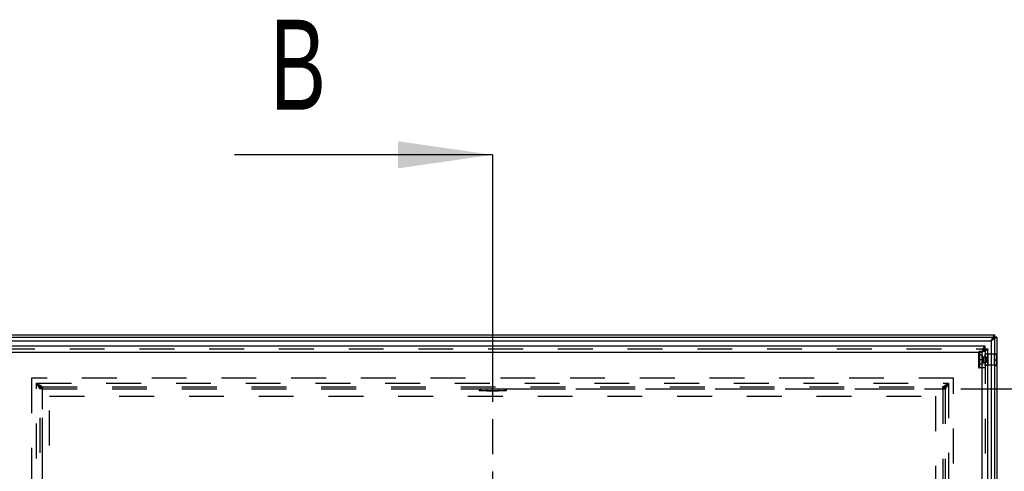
# Model space of a CAD drawing. Header units: millimetres. Extents: x 0 to 4200, y 0 to 5940.
# Tile 5 of 8: x 892 to 1986, y 4049 to 4550. Entities that reach past the tile are written whole.
import ezdxf

# ---------------------------------------------------------------- set-up
doc = ezdxf.new("R2010")
doc.units = ezdxf.units.MM
doc.header["$LTSCALE"] = 387.2
doc.linetypes.add('HIDDEN', pattern=[0.2, 0.1, -0.1])
doc.linetypes.add('PHANTOM', pattern=[0.8, 0.45, -0.05, 0.1, -0.05, 0.1, -0.05])
doc.layers.get('0').update_dxf_attribs({"linetype": 'CONTINUOUS'})
for name, color, linetype in [('_2D-BEM', 7, 'CONTINUOUS'), ('DEFAULT_2', 8, 'HIDDEN'), ('HATCHING_BL1', 7, 'CONTINUOUS')]:
    doc.layers.add(name, color=color, linetype=linetype)
doc.styles.get("Standard").update_dxf_attribs({"font": 'txt', "width": 0.7})
doc.dimstyles.new('DIMSTYLE_1', dxfattribs={"dimtxt": 50, "dimasz": 70, "dimexe": 2, "dimexo": 1, "dimtad": 1, "dimdec": 1, "dimtxsty": 'Standard', "dimblk": '_FILLED', "dimblk1": '_FILLED', "dimblk2": '_FILLED', "dimcen": 0.09, "dimadec": 1, "dimazin": 2, "dimtp": 0.8, "dimtm": 0.8, "dimtfac": 1, "dimtdec": 1, "dimtofl": 0, "dimtmove": 0, "dimatfit": 3, "dimldrblk": '_FILLED', "dimfxl": 1, "dimtolj": 1, "dimarcsym": 0})
doc.dimstyles.get("Standard").update_dxf_attribs({"dimtxt": 50, "dimasz": 70, "dimexe": 2, "dimexo": 1, "dimtad": 1, "dimdec": 1, "dimtxsty": 'Standard', "dimblk": '_FILLED', "dimblk1": '_FILLED', "dimblk2": '_FILLED', "dimcen": 0.09, "dimadec": 1, "dimazin": 2, "dimtol": 1, "dimtp": 0.1, "dimtm": 0.1, "dimtfac": 1, "dimtdec": 1, "dimtofl": 0, "dimtmove": 0, "dimatfit": 3, "dimldrblk": '_FILLED', "dimfxl": 1, "dimtolj": 1, "dimarcsym": 0})

# ---------------------------------------------------------------- blocks, each defined once
blk = doc.blocks.new('_FILLED')
at = {"color": 0, "linetype": 'ByBlock'}
blk.add_solid([(0, 0), (-1, 0.143), (-1, -0.143)], dxfattribs=at)
blk = doc.blocks.new('*D8')
at = {"layer": '_2D-BEM', "color": 2, "linetype": 'Continuous'}
for p, q in [((1937.5, 4140.3), (2497.5, 4140.3)), ((2457.5, 4140.3), (2457.5, 3640.3)), ((2457.5, 3140.3), (2457.5, 3640.3)), ((1937.5, 3140.3), (2497.5, 3140.3))]:
    blk.add_line(p, q, dxfattribs=at)
at = {"layer": '_2D-BEM', "color": 2, "linetype": 'Continuous', "xscale": 70, "yscale": 70, "zscale": 70}
for p, rotation in [((2457.5, 4140.3), 90), ((2457.5, 3140.3), 270)]:
    blk.add_blockref('_FILLED', p, dxfattribs=dict(at, rotation=rotation))
at = {"layer": '_2D-BEM', "color": 2, "linetype": 'Continuous', "insert": (2395, 3640.3), "char_height": 50, "width": 219.643, "attachment_point": 2, "rotation": 90, "line_spacing_factor": 0.9}
blk.add_mtext('1000', dxfattribs=at)
blk = doc.blocks.new('HATCHING_BL1', base_point=(1274.2, 3640.3))
at = {"layer": 'HATCHING_BL1', "color": 7, "linetype": 'PHANTOM'}
for p, q in [((1417.5, 4400.3), (1417.5, 4300.3)), ((1417.5, 4300.3), (1417.5, 2980.3))]:
    blk.add_line(p, q, dxfattribs=at)
at = {"layer": 'HATCHING_BL1', "color": 7, "linetype": 'Continuous', "insert": (1170.2, 4550.3), "char_height": 100, "width": 117.857, "attachment_point": 1, "line_spacing_factor": 0.9}
blk.add_mtext('B', dxfattribs=at)
at = {"layer": 'HATCHING_BL1', "color": 7, "linetype": 'Continuous'}
blk.add_leader([(1417.5, 4400.3), (1130.9, 4400.3)], dimstyle='Standard', override={"dimasz": 105, "dimtad": 0}, dxfattribs=at)

msp = doc.modelspace()

# ---------------------------------------------------------------- linework, layer by layer
at = {"color": 7, "linetype": 'Continuous'}
for p, q in [((860.05, 4200.25), (1975.05, 4200.25)), ((1975.05, 4200.25), (1975.05, 4197.75)), ((860.05, 4197.75), (1975.05, 4197.75)), ((1971.52, 4194.22), (1971.11, 4193.81)), ((1971.11, 4193.81), (1971.52, 4194.22)), ((1971.96, 4194.67), (1971.52, 4194.22)), ((1971.52, 4194.22), (1971.96, 4194.67)), ((1972.31, 4195.02), (1971.96, 4194.67)), ((1971.96, 4194.67), (1972.31, 4195.02)), ((1972.77, 4195.48), (1972.31, 4195.02)), ((1972.31, 4195.02), (1972.77, 4195.48)), ((1973.69, 4196.4), (1973.46, 4196.16)), ((1973.46, 4196.16), (1973.69, 4196.4)), ((1973.78, 4196.48), (1973.69, 4196.4)), ((1973.69, 4196.4), (1973.78, 4196.48)), ((1974.02, 4196.73), (1973.78, 4196.48)), ((1973.78, 4196.48), (1974.02, 4196.73)), ((1974.37, 4197.08), (1974.02, 4196.73)), ((1974.02, 4196.73), (1974.37, 4197.08)), ((1974.54, 4197.24), (1974.37, 4197.08)), ((1974.37, 4197.08), (1974.54, 4197.24)), ((1975.05, 4197.75), (1974.54, 4197.24)), ((1974.54, 4197.24), (1975.05, 4197.75)), ((1975.05, 4197.75), (1975.05, 3082.75)), ((1977.55, 4197.75), (1975.05, 4197.75)), ((1977.55, 4197.75), (1977.55, 3082.75)), ((1964.55, 4187.75), (870.55, 4187.75)), ((1961.94, 4181.75), (1961.29, 4181.75)), ((1964.55, 4184.75), (1964.55, 4187.75)), ((1964.55, 4184.75), (1967.55, 4184.75)), ((1967.55, 3090.75), (1967.55, 4184.75)), ((1975.05, 4178.75), (1967.55, 4178.75)), ((1975.05, 4166.75), (1967.55, 4166.75))]:
    msp.add_line(p, q, dxfattribs=at)
at = {"color": 9, "linetype": 'Continuous'}
for p, q in [((863.99, 4193.81), (1971.11, 4193.81)), ((1971.11, 4193.81), (1971.11, 4178.75)), ((874.28, 4181.02), (1960.82, 4181.02)), ((1960.82, 4181.02), (1960.82, 3094.48)), ((1971.11, 4166.75), (1971.11, 3086.69))]:
    msp.add_line(p, q, dxfattribs=at)
at = {"color": 7, "linetype": 'Continuous'}
for points in [[(1975.05, 4197.75), (1975.04, 4197.74), (1975.02, 4197.72), (1974.98, 4197.68), (1974.92, 4197.62), (1974.85, 4197.55), (1974.75, 4197.46), (1974.64, 4197.35), (1974.54, 4197.24)], [(1974.54, 4197.24), (1974.64, 4197.35), (1974.75, 4197.46), (1974.85, 4197.55), (1974.92, 4197.62), (1974.98, 4197.68), (1975.02, 4197.72), (1975.04, 4197.74), (1975.05, 4197.75)]]:
    msp.add_lwpolyline(points, dxfattribs=at)
for points, knots in [([(1973.46, 4196.16), (1973.4, 4196.11), (1973.17, 4195.88), (1972.95, 4195.65), (1972.77, 4195.48)], [0, 0, 0, 0, 0.243157, 1, 1, 1, 1]), ([(1972.77, 4195.48), (1972.83, 4195.53), (1973.06, 4195.76), (1973.29, 4195.99), (1973.46, 4196.16)], [0, 0, 0, 0, 0.256243, 1, 1, 1, 1]), ([(1964.55, 4187.75), (1964.39, 4187.75), (1964.02, 4187.64), (1963.56, 4187.21), (1963.1, 4186.58), (1962.65, 4185.74), (1962.19, 4184.72), (1961.57, 4183.14), (1961.12, 4181.88), (1960.82, 4181.02)], [0, 0, 0, 0, 0.0609571, 0.1369999, 0.2348534, 0.3555619, 0.4968939, 0.6548704, 1, 1, 1, 1]), ([(1964.55, 4184.75), (1964.22, 4184.75), (1963.71, 4184.57), (1963.12, 4184.12), (1962.47, 4183.46), (1961.7, 4182.41), (1961.13, 4181.5), (1960.82, 4181.02)], [0, 0, 0, 0, 0.1790568, 0.2854528, 0.4062368, 0.686879, 1, 1, 1, 1]), ([(1964.55, 4184.75), (1964.55, 4184.43), (1964.36, 4183.91), (1963.91, 4183.33), (1963.26, 4182.68), (1962.21, 4181.91), (1961.3, 4181.33), (1960.82, 4181.02)], [0, 0, 0, 0, 0.1790568, 0.2854528, 0.4062368, 0.686879, 1, 1, 1, 1]), ([(1967.55, 4184.75), (1967.55, 4184.59), (1967.43, 4184.23), (1967.01, 4183.76), (1966.37, 4183.31), (1965.53, 4182.85), (1964.52, 4182.4), (1962.94, 4181.77), (1961.68, 4181.33), (1960.82, 4181.02)], [0, 0, 0, 0, 0.0609571, 0.1369999, 0.2348534, 0.3555619, 0.4968939, 0.6548704, 1, 1, 1, 1])]:
    msp.add_open_spline(points, degree=3, knots=knots, dxfattribs=at)
at = {"layer": 'DEFAULT_2', "color": 8, "linetype": 'HIDDEN'}
for p, q in [((860.05, 4200.25), (1975.05, 4200.25)), ((1971.11, 4193.81), (1975.05, 4200.25)), ((1975.05, 4200.25), (1975.05, 4197.75)), ((860.05, 4197.75), (1975.05, 4197.75)), ((863.99, 4193.81), (1971.11, 4193.81)), ((1977.55, 4197.75), (1971.11, 4193.81)), ((1971.11, 4193.81), (1971.11, 3086.69)), ((1975.05, 4197.75), (1975.05, 4179)), ((1977.55, 4197.75), (1975.05, 4197.75)), ((1977.55, 4197.75), (1977.55, 4179)), ((870.55, 4184.75), (1964.55, 4184.75)), ((874.28, 4181.02), (1960.82, 4181.02)), ((1957.05, 4180.55), (1957.05, 4164.95)), ((1957.05, 4180.55), (1957.05, 4177.75)), ((1961.05, 4177.75), (1957.05, 4177.75)), ((1957.05, 4177.75), (1957.05, 4172.75)), ((1957.05, 4177.75), (1957.05, 4172.75)), ((1958.25, 4181.75), (1958.25, 4163.75)), ((1961.29, 4181.75), (1958.25, 4181.75)), ((1958.25, 4181.75), (1958.25, 4163.75)), ((1960.82, 4181.02), (1960.82, 3094.48)), ((1961.05, 4175.25), (1961.05, 4177.75)), ((1962.2, 4175.75), (1961.05, 4177.75)), ((1961.05, 4177.75), (1961.05, 4175.25)), ((1964.55, 4181.75), (1961.94, 4181.75)), ((1964.55, 4184.75), (1964.55, 3090.75)), ((1964.55, 4181.75), (1964.55, 4163.75)), ((1964.55, 4166.5), (1964.55, 4179)), ((1967.55, 4179), (1964.55, 4179)), ((1964.55, 4178.75), (1964.55, 4166.75)), ((1967.55, 4178.75), (1964.55, 4178.75)), ((1967.55, 4179), (1967.55, 4178.75)), ((1967.55, 4178.75), (1967.55, 4166.75)), ((1971.11, 4178.75), (1971.11, 4166.75)), ((1975.05, 4179), (1977.55, 4179)), ((1975.05, 4179), (1975.05, 4178.75)), ((1975.05, 4178.75), (1975.05, 4179)), ((1975.05, 4178.75), (1975.05, 4172.75)), ((1975.05, 4172.75), (1975.05, 4178.75)), ((1977.55, 4178.75), (1975.05, 4178.75)), ((1977.55, 4179), (1977.55, 4178.75)), ((1977.55, 4178.75), (1977.55, 4179)), ((1977.55, 4178.75), (1977.55, 4172.75)), ((1977.55, 4178.72), (1977.55, 4178.75)), ((1977.55, 4172.75), (1977.55, 4178.75)), ((1977.55, 4172.75), (1977.55, 4178.72)), ((1961.05, 4172.75), (1957.05, 4172.75)), ((1957.05, 4172.75), (1957.05, 4167.75)), ((1957.05, 4172.75), (1957.05, 4167.75)), ((1961.05, 4172.75), (1957.05, 4172.75)), ((1961.05, 4167.75), (1957.05, 4167.75)), ((1957.05, 4167.75), (1957.05, 4164.95)), ((1961.05, 4172.75), (1961.05, 4175.25)), ((1961.05, 4175.25), (1961.05, 4170.25)), ((1961.05, 4170.25), (1961.05, 4172.75)), ((1961.05, 4167.75), (1961.05, 4170.25)), ((1961.05, 4170.25), (1961.05, 4167.75)), ((1962.2, 4169.75), (1961.05, 4167.75)), ((1966.05, 4175.75), (1962.2, 4175.75)), ((1962.2, 4175.75), (1962.2, 4169.75)), ((1962.2, 4175.75), (1962.2, 4169.75)), ((1966.05, 4169.75), (1962.2, 4169.75)), ((1967.55, 4166.75), (1964.55, 4166.75)), ((1967.55, 4166.5), (1964.55, 4166.5)), ((1967.78, 4172.75), (1966.05, 4175.75)), ((1966.05, 4175.75), (1966.05, 4169.75)), ((1966.05, 4175.75), (1966.05, 4169.75)), ((1967.78, 4172.75), (1966.05, 4169.75)), ((1967.55, 4166.75), (1967.55, 4166.5)), ((1975.05, 4172.75), (1977.55, 4172.75)), ((1975.05, 4172.75), (1975.05, 4166.75)), ((1975.05, 4166.75), (1975.05, 4172.75)), ((1975.05, 4172.75), (1977.55, 4172.75)), ((1975.05, 4166.75), (1975.05, 4166.5)), ((1975.05, 4166.5), (1975.05, 4166.75)), ((1977.55, 4166.75), (1975.05, 4166.75)), ((1975.05, 4166.5), (1977.55, 4166.5)), ((1975.05, 4166.5), (1975.05, 3114)), ((1977.55, 4172.75), (1977.55, 4166.75)), ((1977.55, 4166.78), (1977.55, 4172.75)), ((1977.55, 4166.75), (1977.55, 4172.75)), ((1977.55, 4166.75), (1977.55, 4166.78)), ((1977.55, 4166.75), (1977.55, 4166.5)), ((1977.55, 4166.5), (1977.55, 4166.75)), ((1977.55, 4166.5), (1977.55, 3114)), ((1964.55, 4163.75), (1958.25, 4163.75)), ((905.55, 4152.25), (905.55, 3128.25)), ((1929.55, 4152.25), (905.55, 4152.25)), ((911.11, 3133.81), (911.11, 4146.69)), ((911.11, 4146.69), (1923.99, 4146.69)), ((911.11, 4146.69), (912.54, 4145.26)), ((912.54, 4145.26), (911.11, 4146.69)), ((911.11, 4146.69), (917.55, 4142.75)), ((915.05, 4140.25), (911.11, 4146.69)), ((911.11, 3133.81), (911.11, 4146.69)), ((911.11, 4146.69), (1923.99, 4146.69)), ((912.54, 4145.26), (912.92, 4144.88)), ((912.92, 4144.88), (912.54, 4145.26)), ((912.92, 4144.88), (913.74, 4144.06)), ((913.74, 4144.06), (912.92, 4144.88)), ((1917.55, 4142.75), (1923.99, 4146.69)), ((1923.99, 4146.69), (1920.05, 4140.25)), ((1920.93, 4143.63), (1921.44, 4144.14)), ((1921.44, 4144.14), (1920.93, 4143.63)), ((1921.44, 4144.14), (1922.23, 4144.94)), ((1922.23, 4144.94), (1921.44, 4144.14)), ((1922.23, 4144.94), (1922.61, 4145.31)), ((1922.61, 4145.31), (1922.23, 4144.94)), ((1922.61, 4145.31), (1923.99, 4146.69)), ((1923.99, 4146.69), (1922.61, 4145.31)), ((1923.99, 4146.69), (1923.99, 3133.81)), ((1923.99, 4146.69), (1923.99, 3133.81)), ((1929.55, 3128.25), (1929.55, 4152.25)), ((913.74, 4144.06), (915.18, 4142.62)), ((915.18, 4142.62), (913.74, 4144.06)), ((915.05, 3140.25), (915.05, 4140.25)), ((917.55, 4140.25), (915.05, 4140.25)), ((915.05, 3140.25), (915.05, 4140.25)), ((917.55, 4140.25), (915.05, 4140.25)), ((915.71, 4142.09), (917.55, 4140.25)), ((917.55, 4140.25), (915.71, 4142.09)), ((917.55, 4142.75), (1917.55, 4142.75)), ((917.55, 4140.25), (917.55, 4142.75)), ((917.55, 4142.75), (1917.55, 4142.75)), ((917.55, 4140.25), (917.55, 4142.75)), ((917.55, 3140.25), (917.55, 4140.25)), ((917.55, 4140.25), (1917.55, 4140.25)), ((917.55, 4040.25), (917.55, 4140.25)), ((917.55, 4140.25), (1402.55, 4140.25)), ((1402.55, 4140.25), (1432.55, 4140.25)), ((1402.55, 4140.25), (1402.55, 4138.25)), ((1402.55, 4140.25), (1402.55, 4138.25)), ((1404.55, 4138.25), (1402.55, 4138.25)), ((1403.42, 4140.25), (1403.42, 4138.25)), ((1404.55, 4140.25), (1404.55, 4138.25)), ((1430.55, 4138.25), (1404.55, 4138.25)), ((1411.05, 4140.25), (1411.05, 4138.25)), ((1411.05, 4140.25), (1417.55, 4140.25)), ((1411.05, 4138.25), (1417.55, 4138.25)), ((1417.55, 4138.25), (1417.55, 4140.25)), ((1417.55, 4140.25), (1424.05, 4140.25)), ((1417.55, 4138.25), (1417.55, 4140.25)), ((1417.55, 4138.25), (1424.05, 4138.25)), ((1424.05, 4140.25), (1424.05, 4138.25)), ((1430.55, 4140.25), (1430.55, 4138.25)), ((1432.55, 4138.25), (1430.55, 4138.25)), ((1431.68, 4140.25), (1431.68, 4138.25)), ((1432.55, 4140.25), (1917.55, 4140.25)), ((1432.55, 4140.25), (1432.55, 4138.25)), ((1432.55, 4140.25), (1432.55, 4138.25)), ((1917.55, 4140.25), (1917.55, 4142.75)), ((1917.55, 4140.25), (1917.55, 4142.75)), ((1917.55, 4140.25), (1919.38, 4142.08)), ((1919.38, 4142.08), (1917.55, 4140.25)), ((1917.55, 4140.25), (1917.55, 3140.25)), ((1917.55, 4140.25), (1920.05, 4140.25)), ((1917.55, 4140.25), (1917.55, 4040.25)), ((1917.55, 4140.25), (1920.05, 4140.25)), ((1920.05, 4140.25), (1920.05, 3140.25)), ((1920.05, 4140.25), (1920.05, 3140.25)), ((1920.8, 4143.51), (1920.93, 4143.63)), ((1920.93, 4143.63), (1920.8, 4143.51)), ((925.55, 3148.25), (925.55, 4132.25)), ((925.55, 4132.25), (1909.55, 4132.25)), ((1909.55, 4132.25), (1909.55, 3148.25))]:
    msp.add_line(p, q, dxfattribs=at)
for points in [[(1971.11, 4193.81), (1971.42, 4194.32), (1971.72, 4194.82), (1972.03, 4195.31), (1972.32, 4195.79), (1972.61, 4196.26), (1972.88, 4196.71), (1973.14, 4197.13), (1973.39, 4197.54), (1973.62, 4197.91), (1973.83, 4198.26), (1974.03, 4198.58), (1974.21, 4198.88), (1974.37, 4199.14), (1974.51, 4199.38), (1974.64, 4199.58), (1974.75, 4199.76), (1974.84, 4199.91), (1974.92, 4200.04), (1974.97, 4200.13), (1975.02, 4200.2), (1975.04, 4200.24), (1975.05, 4200.25)], [(1977.55, 4197.75), (1977.53, 4197.74), (1977.49, 4197.72), (1977.43, 4197.68), (1977.33, 4197.62), (1977.21, 4197.54), (1977.06, 4197.45), (1976.88, 4197.34), (1976.67, 4197.22), (1976.44, 4197.07), (1976.17, 4196.91), (1975.88, 4196.73), (1975.56, 4196.53), (1975.21, 4196.32), (1974.83, 4196.09), (1974.43, 4195.84), (1974, 4195.58), (1973.56, 4195.31), (1973.09, 4195.02), (1972.61, 4194.73), (1972.11, 4194.43), (1971.61, 4194.12), (1971.11, 4193.81)], [(911.11, 4146.69), (911.73, 4146.07), (912.34, 4145.46), (912.54, 4145.26)], [(912.54, 4145.26), (912.23, 4145.57), (911.67, 4146.13), (911.11, 4146.69)], [(911.11, 4146.69), (911.84, 4146.24), (912.56, 4145.8), (913.25, 4145.38), (913.88, 4144.99), (914.47, 4144.64), (914.98, 4144.32), (915.44, 4144.04), (915.84, 4143.8), (916.18, 4143.59), (916.47, 4143.41), (916.71, 4143.26), (916.91, 4143.14), (917.08, 4143.04), (917.21, 4142.96), (917.32, 4142.89), (917.41, 4142.84), (917.47, 4142.8), (917.51, 4142.77), (917.54, 4142.76), (917.55, 4142.75)], [(915.05, 4140.25), (915.04, 4140.26), (915.03, 4140.29), (915, 4140.34), (914.95, 4140.41), (914.89, 4140.5), (914.82, 4140.63), (914.73, 4140.78), (914.61, 4140.97), (914.47, 4141.2), (914.3, 4141.48), (914.09, 4141.81), (913.85, 4142.21), (913.57, 4142.66), (913.25, 4143.19), (912.88, 4143.79), (912.48, 4144.45), (912.04, 4145.16), (911.58, 4145.92), (911.11, 4146.69)], [(1917.55, 4142.75), (1917.56, 4142.76), (1917.58, 4142.77), (1917.63, 4142.8), (1917.69, 4142.84), (1917.77, 4142.89), (1917.88, 4142.96), (1918.02, 4143.04), (1918.18, 4143.14), (1918.39, 4143.26), (1918.63, 4143.41), (1918.92, 4143.59), (1919.26, 4143.8), (1919.66, 4144.04), (1920.11, 4144.32), (1920.63, 4144.64), (1921.21, 4144.99), (1921.85, 4145.38), (1922.53, 4145.8), (1923.25, 4146.24), (1923.99, 4146.69)], [(1923.99, 4146.69), (1923.54, 4145.96), (1923.1, 4145.24), (1922.68, 4144.55), (1922.29, 4143.92), (1921.93, 4143.33), (1921.62, 4142.82), (1921.34, 4142.36), (1921.1, 4141.96), (1920.89, 4141.62), (1920.71, 4141.33), (1920.56, 4141.09), (1920.44, 4140.89), (1920.34, 4140.72), (1920.25, 4140.59), (1920.19, 4140.48), (1920.13, 4140.39), (1920.1, 4140.33), (1920.07, 4140.29), (1920.05, 4140.26), (1920.05, 4140.25)], [(1922.61, 4145.31), (1922.87, 4145.57), (1923.42, 4146.13), (1923.99, 4146.69)], [(1923.99, 4146.69), (1923.42, 4146.13), (1922.87, 4145.57), (1922.61, 4145.31)], [(913.74, 4144.06), (914.04, 4143.76), (914.54, 4143.26), (915, 4142.8), (915.18, 4142.62)], [(915.18, 4142.62), (915.12, 4142.68), (914.71, 4143.09), (914.27, 4143.53), (913.8, 4144), (913.74, 4144.06)], [(915.71, 4142.09), (915.79, 4142.01), (916.12, 4141.68), (916.41, 4141.39), (916.67, 4141.13), (916.89, 4140.91), (917.07, 4140.73), (917.22, 4140.58), (917.34, 4140.46), (917.43, 4140.37), (917.5, 4140.3), (917.54, 4140.26), (917.55, 4140.25)], [(917.55, 4140.25), (917.54, 4140.26), (917.51, 4140.29), (917.45, 4140.35), (917.38, 4140.42), (917.28, 4140.52), (917.16, 4140.64), (917.01, 4140.79), (916.83, 4140.97), (916.62, 4141.17), (916.39, 4141.41), (916.12, 4141.68), (915.82, 4141.98), (915.71, 4142.09)], [(1917.55, 4140.25), (1917.56, 4140.26), (1917.59, 4140.29), (1917.64, 4140.35), (1917.72, 4140.42), (1917.82, 4140.52), (1917.94, 4140.64), (1918.09, 4140.79), (1918.27, 4140.97), (1918.47, 4141.17), (1918.71, 4141.41), (1918.97, 4141.68), (1919.28, 4141.98), (1919.38, 4142.08)], [(1919.38, 4142.08), (1919.28, 4141.98), (1918.97, 4141.68), (1918.71, 4141.41), (1918.47, 4141.17), (1918.27, 4140.97), (1918.09, 4140.79), (1917.94, 4140.64), (1917.82, 4140.52), (1917.72, 4140.42), (1917.64, 4140.35), (1917.59, 4140.29), (1917.56, 4140.26), (1917.55, 4140.25)]]:
    msp.add_lwpolyline(points, dxfattribs=at)
for centre, start, end in [((1958.25, 4180.55), 90, 180), ((1958.25, 4164.95), 180, 270)]:
    msp.add_arc(centre, 1.2, start, end, dxfattribs=at)
for points, knots in [([(915.18, 4142.62), (915.22, 4142.58), (915.4, 4142.4), (915.58, 4142.22), (915.71, 4142.09)], [0, 0, 0, 0, 0.2561429, 1, 1, 1, 1]), ([(915.71, 4142.09), (915.67, 4142.13), (915.49, 4142.31), (915.31, 4142.49), (915.18, 4142.62)], [0, 0, 0, 0, 0.243565, 1, 1, 1, 1]), ([(1919.38, 4142.08), (1919.42, 4142.12), (1919.61, 4142.31), (1919.8, 4142.5), (1919.94, 4142.64)], [0, 0, 0, 0, 0.2432783, 1, 1, 1, 1]), ([(1919.94, 4142.64), (1919.89, 4142.59), (1919.7, 4142.41), (1919.51, 4142.22), (1919.38, 4142.08)], [0, 0, 0, 0, 0.2564135, 1, 1, 1, 1]), ([(1919.94, 4142.64), (1920.01, 4142.71), (1920.3, 4143), (1920.58, 4143.29), (1920.8, 4143.51)], [0, 0, 0, 0, 0.2435985, 1, 1, 1, 1]), ([(1920.8, 4143.51), (1920.73, 4143.43), (1920.44, 4143.14), (1920.15, 4142.85), (1919.94, 4142.64)], [0, 0, 0, 0, 0.2559756, 1, 1, 1, 1])]:
    msp.add_open_spline(points, degree=3, knots=knots, dxfattribs=at)

# ---------------------------------------------------------------- block references
at = {"layer": 'HATCHING_BL1'}
msp.add_blockref('HATCHING_BL1', (1274.25, 3640.25), dxfattribs=at)

# ---------------------------------------------------------------- dimensions: what is measured, and where the dimension line sits
at = {"layer": '_2D-BEM', "color": 2, "linetype": 'Continuous'}
dim = msp.add_linear_dim(base=(2457.55, 3140.25), p1=(1936.55, 4140.25), p2=(1936.55, 3140.25), angle=270, dimstyle='DIMSTYLE_1', dxfattribs=at)
dim.commit()
dim.dimension.update_dxf_attribs({"geometry": '*D8', "text_midpoint": (2457.55, 3633.11), "dimtype": 160})

doc.saveas('drawing.dxf')
